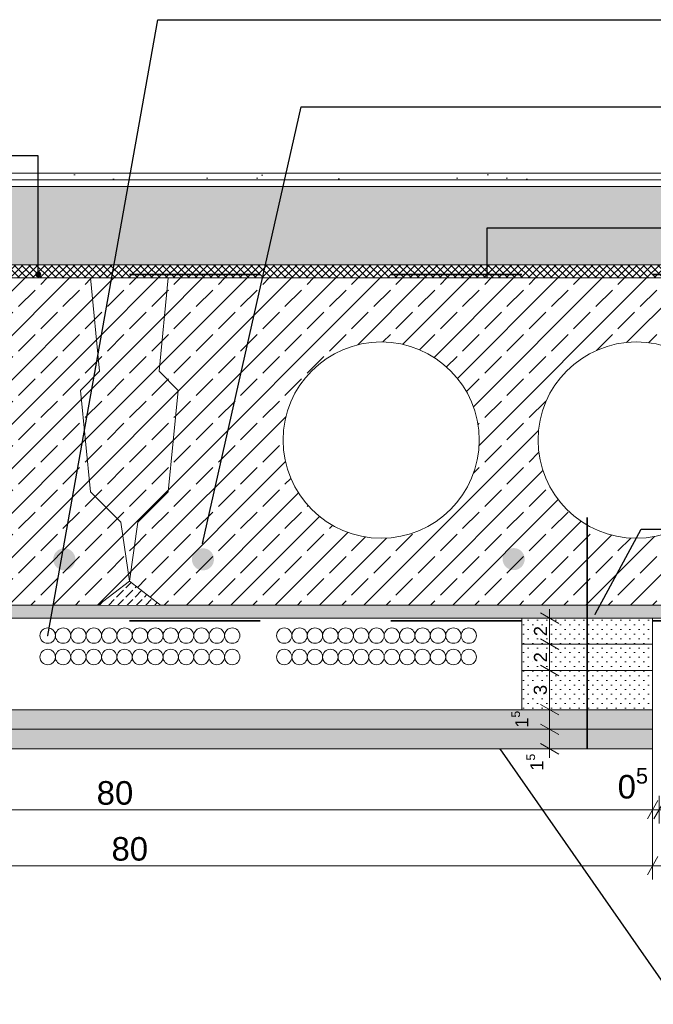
# Model space of a CAD drawing. Header units: metres. Extents: x -1.1 to 13.1, y -2.2 to 1.8.
# Tile 44 of 63: x 5.934 to 6.418, y -1.962 to -1.21. Entities that reach past the tile are written whole.
import ezdxf

# ---------------------------------------------------------------- set-up
doc = ezdxf.new("R2010")
doc.units = ezdxf.units.M
doc.header["$MEASUREMENT"] = 0
doc.linetypes.add('Strichlinie eng', pattern=[0.023, 0.015, -0.008])
doc.linetypes.add('Wipeout_Contour', pattern=[1, 0, -1])
for name, color, linetype in [('152 - Bemaßung_ Beschriftung.Ausbau', 7, 'Continuous'), ('301 - Elemente.Linie', 7, 'Continuous'), ('302 - Elemente.Schraffur', 7, 'Continuous'), ('603 - Struktur.Bodenplatte_ Decke Roh', 7, 'Continuous'), ('650 - Abdeckung.Fußboden Aufbau', 7, 'Continuous'), ('804 - HKLSE.Elektrik', 7, 'Continuous'), ('Neubau_653 - Abdeckung.TB Verkofferung', 7, 'Continuous')]:
    doc.layers.add(name, color=color, linetype=linetype)
doc.styles.add('ERSTELLTER_STIL_1', font='txt')
doc.dimstyles.new('ERSTELLTER_STIL__4', dxfattribs={"dimtxt": 0.18, "dimasz": 0.001824, "dimexe": 0.18, "dimexo": 0.0625, "dimgap": 0, "dimtad": 0, "dimtih": 1, "dimtoh": 1, "dimdec": 4, "dimzin": 0, "dimdsep": 46, "dimcen": 0.09, "dimadec": 0, "dimazin": 0, "dimtfac": 1, "dimtdec": 4, "dimtmove": 0, "dimatfit": 3, "dimldrblk": 'ARROWHEAD_11', "dimfxl": 1, "dimtolj": 1, "dimtzin": 0, "dimarcsym": 0})
doc.dimstyles.new('ERSTELLTER_STIL__5', dxfattribs={"dimtxt": 0.01, "dimasz": 0.01064, "dimexe": 0.18, "dimexo": 0.0625, "dimgap": 0, "dimtad": 1, "dimzin": 0, "dimdsep": 46, "dimtxsty": 'ERSTELLTER_STIL_1', "dimblk": 'ARROWHEAD_2', "dimblk1": 'ARROWHEAD_2', "dimblk2": 'ARROWHEAD_2', "dimcen": 0.09, "dimse1": 1, "dimse2": 1, "dimclrd": 7, "dimclre": 7, "dimclrt": 7, "dimazin": 0, "dimtfac": 1, "dimtdec": 4, "dimtmove": 0, "dimatfit": 3, "dimfxl": 1, "dimtolj": 1, "dimtzin": 0, "dimarcsym": 0})
doc.dimstyles.new('ERSTELLTER_STIL__6', dxfattribs={"dimtxt": 0.018, "dimasz": 0.01064, "dimexe": 0.18, "dimexo": 0.0625, "dimgap": 0, "dimtad": 1, "dimzin": 0, "dimdsep": 46, "dimtxsty": 'ERSTELLTER_STIL_1', "dimblk": 'ARROWHEAD_2', "dimblk1": 'ARROWHEAD_2', "dimblk2": 'ARROWHEAD_2', "dimcen": 0.09, "dimse1": 1, "dimse2": 1, "dimclrd": 7, "dimclre": 7, "dimclrt": 7, "dimazin": 0, "dimtfac": 1, "dimtdec": 4, "dimtmove": 0, "dimatfit": 3, "dimfxl": 1, "dimtolj": 1, "dimtzin": 0, "dimarcsym": 0})
doc.dimstyles.new('ERSTELLTER_STIL__7', dxfattribs={"dimtxt": 0.018, "dimasz": 0.01064, "dimexe": 0.18, "dimexo": 0.0625, "dimgap": 0, "dimtad": 1, "dimtih": 1, "dimtoh": 1, "dimzin": 0, "dimdsep": 46, "dimtxsty": 'ERSTELLTER_STIL_1', "dimblk": 'ARROWHEAD_2', "dimblk1": 'ARROWHEAD_2', "dimblk2": 'ARROWHEAD_2', "dimcen": 0.09, "dimse1": 1, "dimse2": 1, "dimclrd": 7, "dimclre": 7, "dimclrt": 7, "dimazin": 0, "dimtfac": 1, "dimtdec": 4, "dimtmove": 0, "dimatfit": 3, "dimfxl": 1, "dimtolj": 1, "dimtzin": 0, "dimarcsym": 0})
doc.dimstyles.new('ERSTELLTER_STIL__8', dxfattribs={"dimtxt": 0.018, "dimasz": 0.01064, "dimexe": 0.18, "dimexo": 0.0625, "dimgap": 0, "dimtad": 1, "dimtih": 1, "dimtoh": 1, "dimzin": 0, "dimdsep": 46, "dimtxsty": 'ERSTELLTER_STIL_1', "dimblk": 'ARROWHEAD_2', "dimblk1": 'ARROWHEAD_2', "dimblk2": 'ARROWHEAD_2', "dimcen": 0.09, "dimclrd": 7, "dimclre": 7, "dimclrt": 7, "dimazin": 0, "dimtfac": 1, "dimtdec": 4, "dimtmove": 0, "dimatfit": 3, "dimfxl": 1, "dimtolj": 1, "dimtzin": 0, "dimarcsym": 0})
doc.dimstyles.new('ERSTELLTER_STIL__9', dxfattribs={"dimtxt": 0.18, "dimasz": 0.00912, "dimexe": 0.18, "dimexo": 0.0625, "dimgap": 0, "dimtad": 0, "dimtih": 1, "dimtoh": 1, "dimdec": 4, "dimzin": 0, "dimdsep": 46, "dimcen": 0.09, "dimadec": 0, "dimazin": 0, "dimtfac": 1, "dimtdec": 4, "dimtmove": 0, "dimatfit": 3, "dimldrblk": 'ARROWHEAD_11', "dimfxl": 1, "dimtolj": 1, "dimtzin": 0, "dimarcsym": 0})
pattern_1 = [(45, (-2.272466, -8.022156), (-0.016970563, 0.016970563), []), (45, (-2.280952, -8.01367), (-0.016970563, 0.016970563), [0.018, -0.006])]
pattern_2 = [(45, (-2.2724663, -8.0221557), (-0.003535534, 0.003535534), [0, -0.005])]
pattern_3 = [(45, (-2.272466, -8.022156), (-0.007071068, 0.007071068), [0.0075, -0.0025]), (45, (-2.272466, -8.015085), (-0.007071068, 0.007071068), [0.0075, -0.0025])]

# ---------------------------------------------------------------- blocks, each defined once
blk = doc.blocks.new('*D66', base_point=(-2.27247, -8.02216))
at = {"layer": '152 - Bemaßung_ Beschriftung.Ausbau', "color": 7, "linetype": 'Continuous', "lineweight": 5}
for p, q in [((6.34929, -1.75216), (6.32829, -1.75216)), ((6.33179, -1.74811), (6.34579, -1.7562)), ((6.33879, -1.76716), (6.33879, -1.75216)), ((6.34929, -1.76716), (6.32829, -1.76716)), ((6.33179, -1.76311), (6.34579, -1.7712)), ((6.33879, -1.774), (6.33879, -1.76716))]:
    blk.add_line(p, q, dxfattribs=at)
at = {"layer": '152 - Bemaßung_ Beschriftung.Ausbau', "color": 7, "lineweight": 5, "insert": (6.3369, -1.7838), "char_height": 0.01, "attachment_point": 7, "rotation": 90, "style": 'ERSTELLTER_STIL_1'}
blk.add_mtext('\\A1;{\\pql;\\fArial|b0|i0|c0|p38;1\\fArial|b0|i0|c0|p38;\\A1{\\H.66x;\\S5^  ;}}', dxfattribs=at)
blk = doc.blocks.new('ARROWHEAD_2')
at = {"color": 0, "linetype": 'Continuous', "lineweight": 0}
for p, q in [((0, 0), (-1, 0)), ((-0.378, -0.655), (0.378, 0.655))]:
    blk.add_line(p, q, dxfattribs=at)
blk = doc.blocks.new('*D67', base_point=(-2.27247, -8.02216))
at = {"layer": '152 - Bemaßung_ Beschriftung.Ausbau', "color": 7, "linetype": 'Continuous', "lineweight": 5}
for p, q in [((6.34929, -1.73716), (6.32829, -1.73716)), ((6.33179, -1.73311), (6.34579, -1.7412)), ((6.33879, -1.75216), (6.33879, -1.73716)), ((6.34929, -1.75216), (6.32829, -1.75216)), ((6.33179, -1.74811), (6.34579, -1.7562))]:
    blk.add_line(p, q, dxfattribs=at)
at = {"layer": '152 - Bemaßung_ Beschriftung.Ausbau', "color": 7, "lineweight": 5, "insert": (6.3254, -1.75095), "char_height": 0.01, "attachment_point": 7, "rotation": 90, "style": 'ERSTELLTER_STIL_1'}
blk.add_mtext('\\A1;{\\pql;\\fArial|b0|i0|c0|p38;1\\fArial|b0|i0|c0|p38;\\A1{\\H.66x;\\S5^  ;}}', dxfattribs=at)
blk = doc.blocks.new('*D68', base_point=(-2.27247, -8.02216))
at = {"layer": '152 - Bemaßung_ Beschriftung.Ausbau', "color": 7, "linetype": 'Continuous', "lineweight": 5}
for p, q in [((6.34929, -1.70716), (6.32829, -1.70716)), ((6.33179, -1.70311), (6.34579, -1.7112)), ((6.33879, -1.73716), (6.33879, -1.70716)), ((6.34929, -1.73716), (6.32829, -1.73716)), ((6.33179, -1.73311), (6.34579, -1.7412))]:
    blk.add_line(p, q, dxfattribs=at)
at = {"layer": '152 - Bemaßung_ Beschriftung.Ausbau', "color": 7, "lineweight": 5, "insert": (6.33679, -1.72595), "char_height": 0.01, "attachment_point": 7, "rotation": 90, "style": 'ERSTELLTER_STIL_1'}
blk.add_mtext('\\A1;{\\pql;\\fArial|b0|i0|c0|p38;3}', dxfattribs=at)
blk = doc.blocks.new('*D69', base_point=(-2.27247, -8.02216))
at = {"layer": '152 - Bemaßung_ Beschriftung.Ausbau', "color": 7, "linetype": 'Continuous', "lineweight": 5}
for p, q in [((6.33179, -1.68311), (6.34579, -1.6912)), ((6.34929, -1.68716), (6.32829, -1.68716)), ((6.33879, -1.70716), (6.33879, -1.68716)), ((6.34929, -1.70716), (6.32829, -1.70716)), ((6.33179, -1.70311), (6.34579, -1.7112))]:
    blk.add_line(p, q, dxfattribs=at)
at = {"layer": '152 - Bemaßung_ Beschriftung.Ausbau', "color": 7, "lineweight": 5, "insert": (6.33679, -1.70095), "char_height": 0.01, "attachment_point": 7, "rotation": 90, "style": 'ERSTELLTER_STIL_1'}
blk.add_mtext('\\A1;{\\pql;\\fArial|b0|i0|c0|p38;2}', dxfattribs=at)
blk = doc.blocks.new('*D70', base_point=(-2.27247, -8.02216))
at = {"layer": '152 - Bemaßung_ Beschriftung.Ausbau', "color": 7, "linetype": 'Continuous', "lineweight": 5}
for p, q in [((6.34579, -1.6712), (6.33179, -1.66311)), ((6.33879, -1.66716), (6.33879, -1.66031)), ((6.34929, -1.66716), (6.32829, -1.66716)), ((6.33879, -1.68716), (6.33879, -1.66716)), ((6.33179, -1.68311), (6.34579, -1.6912)), ((6.34929, -1.68716), (6.32829, -1.68716))]:
    blk.add_line(p, q, dxfattribs=at)
at = {"layer": '152 - Bemaßung_ Beschriftung.Ausbau', "color": 7, "lineweight": 5, "insert": (6.33679, -1.68095), "char_height": 0.01, "attachment_point": 7, "rotation": 90, "style": 'ERSTELLTER_STIL_1'}
blk.add_mtext('\\A1;{\\pql;\\fArial|b0|i0|c0|p38;2}', dxfattribs=at)
blk = doc.blocks.new('*D73', base_point=(-2.27247, -8.02216))
at = {"layer": '152 - Bemaßung_ Beschriftung.Ausbau', "color": 7, "linetype": 'Continuous', "lineweight": 5}
for p, q in [((5.65154, -1.70716), (5.63054, -1.70716)), ((5.63404, -1.70311), (5.64804, -1.7112)), ((5.64104, -1.73716), (5.64104, -1.70716)), ((5.65154, -1.73716), (5.63054, -1.73716)), ((5.63404, -1.73311), (5.64804, -1.7412))]:
    blk.add_line(p, q, dxfattribs=at)
at = {"layer": '152 - Bemaßung_ Beschriftung.Ausbau', "color": 7, "lineweight": 5, "insert": (5.63904, -1.72595), "char_height": 0.01, "attachment_point": 7, "rotation": 90, "style": 'ERSTELLTER_STIL_1'}
blk.add_mtext('\\A1;{\\pql;\\fArial|b0|i0|c0|p38;3}', dxfattribs=at)
blk = doc.blocks.new('*D74', base_point=(-2.27247, -8.02216))
at = {"layer": '152 - Bemaßung_ Beschriftung.Ausbau', "color": 7, "linetype": 'Continuous', "lineweight": 5}
for p, q in [((5.63404, -1.68311), (5.64804, -1.6912)), ((5.65154, -1.68716), (5.63054, -1.68716)), ((5.64104, -1.70716), (5.64104, -1.68716)), ((5.65154, -1.70716), (5.63054, -1.70716)), ((5.63404, -1.70311), (5.64804, -1.7112))]:
    blk.add_line(p, q, dxfattribs=at)
at = {"layer": '152 - Bemaßung_ Beschriftung.Ausbau', "color": 7, "lineweight": 5, "insert": (5.63904, -1.70095), "char_height": 0.01, "attachment_point": 7, "rotation": 90, "style": 'ERSTELLTER_STIL_1'}
blk.add_mtext('\\A1;{\\pql;\\fArial|b0|i0|c0|p38;2}', dxfattribs=at)
blk = doc.blocks.new('*D75', base_point=(-2.27247, -8.02216))
at = {"layer": '152 - Bemaßung_ Beschriftung.Ausbau', "color": 7, "linetype": 'Continuous', "lineweight": 5}
for p, q in [((5.64804, -1.6712), (5.63404, -1.66311)), ((5.64104, -1.66716), (5.64104, -1.66031)), ((5.65154, -1.66716), (5.63054, -1.66716)), ((5.64104, -1.68716), (5.64104, -1.66716)), ((5.63404, -1.68311), (5.64804, -1.6912)), ((5.65154, -1.68716), (5.63054, -1.68716))]:
    blk.add_line(p, q, dxfattribs=at)
at = {"layer": '152 - Bemaßung_ Beschriftung.Ausbau', "color": 7, "lineweight": 5, "insert": (5.63904, -1.68095), "char_height": 0.01, "attachment_point": 7, "rotation": 90, "style": 'ERSTELLTER_STIL_1'}
blk.add_mtext('\\A1;{\\pql;\\fArial|b0|i0|c0|p38;2}', dxfattribs=at)
blk = doc.blocks.new('*D76', base_point=(-2.27247, -8.02216))
at = {"layer": '152 - Bemaßung_ Beschriftung.Ausbau', "color": 7, "linetype": 'Continuous', "lineweight": 5}
for p, q in [((5.75777, -1.6712), (5.74377, -1.66311)), ((5.75077, -1.66716), (5.75077, -1.66031)), ((5.76127, -1.66716), (5.74027, -1.66716)), ((5.75077, -1.73716), (5.75077, -1.66716)), ((5.76127, -1.73716), (5.74027, -1.73716)), ((5.74377, -1.73311), (5.75777, -1.7412)), ((5.75077, -1.744), (5.75077, -1.73716))]:
    blk.add_line(p, q, dxfattribs=at)
at = {"layer": '152 - Bemaßung_ Beschriftung.Ausbau', "color": 7, "lineweight": 5, "insert": (5.74717, -1.70899), "char_height": 0.018, "attachment_point": 7, "rotation": 90, "style": 'ERSTELLTER_STIL_1'}
blk.add_mtext('\\A1;{\\pql;\\fArial|b0|i0|c0|p38;7}', dxfattribs=at)
blk = doc.blocks.new('*D78', base_point=(-2.27247, -8.02216))
at = {"layer": '152 - Bemaßung_ Beschriftung.Ausbau', "color": 7, "linetype": 'Continuous', "lineweight": 5}
for p, q in [((5.61752, -1.82412), (5.61752, -1.80312)), ((6.41752, -1.82412), (6.41752, -1.80312)), ((5.62156, -1.80662), (5.61348, -1.82062)), ((5.61752, -1.81362), (6.41752, -1.81362)), ((6.41348, -1.82062), (6.42156, -1.80662))]:
    blk.add_line(p, q, dxfattribs=at)
at = {"layer": '152 - Bemaßung_ Beschriftung.Ausbau', "color": 7, "lineweight": 5, "char_height": 0.018, "attachment_point": 7, "style": 'ERSTELLTER_STIL_1'}
for s, insert in [('\\A1;{\\pql;\\fArial|b0|i0|c0|p38;0\\fArial|b0|i0|c0|p38;\\A1{\\H.66x;\\S5^  ;}}', (6.3908, -1.81031)), ('\\A1;{\\pql;\\fArial|b0|i0|c0|p38;80}', (5.99253, -1.81002))]:
    blk.add_mtext(s, dxfattribs=dict(at, insert=insert))
blk = doc.blocks.new('*D79', base_point=(-2.27247, -8.02216))
at = {"layer": '152 - Bemaßung_ Beschriftung.Ausbau', "color": 7, "linetype": 'Continuous', "lineweight": 5}
for p, q in [((6.41752, -1.82412), (6.41752, -1.80312)), ((6.42252, -1.82412), (6.42252, -1.80312)), ((6.41348, -1.82062), (6.42156, -1.80662)), ((6.41752, -1.81362), (6.42252, -1.81362)), ((6.42656, -1.80662), (6.41848, -1.82062)), ((6.42252, -1.81362), (6.42937, -1.81362))]:
    blk.add_line(p, q, dxfattribs=at)
blk = doc.blocks.new('*D80', base_point=(-2.27247, -8.02216))
at = {"layer": '152 - Bemaßung_ Beschriftung.Ausbau', "color": 7, "linetype": 'Continuous', "lineweight": 5}
for p, q in [((5.61752, -1.86689), (5.61752, -1.76716)), ((6.41752, -1.86689), (6.41752, -1.76716)), ((5.62156, -1.84939), (5.61348, -1.86339)), ((6.41348, -1.86339), (6.42156, -1.84939)), ((5.61068, -1.85639), (5.61752, -1.85639)), ((5.61752, -1.85639), (6.41752, -1.85639)), ((6.41752, -1.85639), (6.42437, -1.85639))]:
    blk.add_line(p, q, dxfattribs=at)
at = {"layer": '152 - Bemaßung_ Beschriftung.Ausbau', "color": 7, "lineweight": 5, "insert": (6.00386, -1.85279), "char_height": 0.018, "attachment_point": 7, "style": 'ERSTELLTER_STIL_1'}
blk.add_mtext('\\A1;{\\pql;\\fArial|b0|i0|c0|p38;80}', dxfattribs=at)
blk = doc.blocks.new('ARROWHEAD_11')
at = {"color": 0, "linetype": 'Continuous', "lineweight": 0}
blk.add_line((0, 0), (-1, 0), dxfattribs=at)
at = {"color": 0, "linetype": 'Continuous', "lineweight": 0, "const_width": 0.25, "flags": 128}
blk.add_lwpolyline([(-0.125, 0, 1), (0.125, 0, 1)], format="xyb", close=True, dxfattribs=at)

msp = doc.modelspace()

# ---------------------------------------------------------------- hatches: boundary and pattern name
at = {"layer": '302 - Elemente.Schraffur', "linetype": 'Continuous', "lineweight": 5}
h = msp.add_hatch(dxfattribs=at)
h.set_pattern_fill('Beton__Stahlbeton_0002', style=0, pattern_type=2)
h.set_pattern_definition(pattern_1)
h.paths.add_polyline_path([(5.98015, -1.49308), (5.98783, -1.57054), (6.01109, -1.5938), (6.01752, -1.63884), (6.02396, -1.5938), (6.04722, -1.57054), (6.05489, -1.49308), (6.04029, -1.47848), (6.04722, -1.40716), (5.98783, -1.40716), (5.99476, -1.47848)])
at = {"layer": '603 - Struktur.Bodenplatte_ Decke Roh', "linetype": 'Continuous', "lineweight": 5}
h = msp.add_hatch(dxfattribs=at)
h.set_pattern_fill('Beton__Stahlbeton_0002', style=0, pattern_type=2)
h.set_pattern_definition(pattern_1)
h.paths.add_polyline_path([(5.46722, -1.40716), (5.46029, -1.47848), (5.47489, -1.49308), (5.46722, -1.57054), (5.44396, -1.5938), (5.43752, -1.63884), (5.46128, -1.65716), (5.99377, -1.65716), (6.01752, -1.63884), (6.01109, -1.5938), (5.98783, -1.57054), (5.98015, -1.49308), (5.99476, -1.47848), (5.98783, -1.40716)])
h.paths.add_polyline_path([(5.55502, -1.53107, 1), (5.70502, -1.53107, 1)], flags=0)
h.paths.add_polyline_path([(5.75002, -1.53107, 1), (5.90002, -1.53107, 1)], flags=0)
h = msp.add_hatch(dxfattribs=at)
h.set_pattern_fill('Beton__Stahlbeton_0002', style=0, pattern_type=2)
h.set_pattern_definition(pattern_1)
h.paths.add_polyline_path([(6.04722, -1.40716), (6.04029, -1.47848), (6.05489, -1.49308), (6.04722, -1.57054), (6.02396, -1.5938), (6.01752, -1.63884), (6.04128, -1.65716), (6.57377, -1.65716), (6.59752, -1.63884), (6.59109, -1.5938), (6.56783, -1.57054), (6.56015, -1.49308), (6.57476, -1.47848), (6.56783, -1.40716)])
h.paths.add_polyline_path([(6.13502, -1.53107, 1), (6.28502, -1.53107, 1)], flags=0)
h.paths.add_polyline_path([(6.33002, -1.53107, 1), (6.48002, -1.53107, 1)], flags=0)
at = {"layer": '603 - Struktur.Bodenplatte_ Decke Roh', "linetype": 'Continuous', "lineweight": 0, "true_color": 0x000000}
for points in [[(5.97624, -1.62223, -1), (5.95934, -1.62223, -1)], [(6.06534, -1.62223, 1), (6.08223, -1.62223, 1)], [(6.30286, -1.62206, 1), (6.31976, -1.62206, 1)]]:
    msp.add_hatch(color=18, dxfattribs=at).paths.add_polyline_path(points)
at = {"layer": '603 - Struktur.Bodenplatte_ Decke Roh', "linetype": 'Continuous', "lineweight": 5}
h = msp.add_hatch(dxfattribs=at)
h.set_pattern_fill('Gips_0002', style=0, pattern_type=2)
h.set_pattern_definition(pattern_2)
h.paths.add_polyline_path([(5.41752, -1.65716), (5.41752, -1.66716), (6.61752, -1.66716), (6.61752, -1.65716)])
h = msp.add_hatch(dxfattribs=at)
h.set_pattern_fill('Gips_0002', style=0, pattern_type=2)
h.set_pattern_definition(pattern_2)
h.paths.add_polyline_path([(5.41752, -1.66716), (6.61752, -1.66716), (6.61752, -1.65716), (5.41752, -1.65716)])
at = {"layer": '650 - Abdeckung.Fußboden Aufbau', "linetype": 'Continuous', "lineweight": 5}
h = msp.add_hatch(dxfattribs=at)
h.set_pattern_fill('Teppich_0002', color=1, style=0, pattern_type=2)
h.set_pattern_definition([(45, (-2.272466, -7.962156), (-0.01909188, 0.01909188), [0, -0.018, 0, -0.027]), (110, (-2.212466, -7.962156), (0.0253717, 0.009234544), [0, -0.0132, 0, -0.0228])])
h.paths.add_polyline_path([(6.61752, -1.32716), (5.53753, -1.32716), (5.53753, -1.33216), (6.61752, -1.33216)])
h = msp.add_hatch(dxfattribs=at)
h.set_pattern_fill('Zementgebunden_0002', color=1, style=0, pattern_type=2)
h.set_pattern_definition([(45, (-2.272466, -8.022156), (-0.010606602, 0.010606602), [0, -0.015])])
h.paths.add_polyline_path([(5.53753, -1.33216), (5.53753, -1.33716), (6.61752, -1.33716), (6.61752, -1.33216)])
h = msp.add_hatch(dxfattribs=at)
h.set_pattern_fill('Beton__unbewehrt_0002', color=1, style=0, pattern_type=2)
h.set_pattern_definition(pattern_3)
h.paths.add_polyline_path([(5.53753, -1.33716), (5.53753, -1.39716), (6.61752, -1.39716), (6.61752, -1.33716)])
h = msp.add_hatch(dxfattribs=at)
h.set_pattern_fill('Dämmung__hart_2_0002', color=1, style=0, pattern_type=2)
h.set_pattern_definition([(45, (-2.2724663, -8.0221557), (-0.0028284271, 0.0028284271), []), (135, (-2.2724663, -8.0221557), (0.0028284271, 0.0028284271), [])])
h.paths.add_polyline_path([(5.53753, -1.39716), (5.53753, -1.40716), (6.61752, -1.40716), (6.61752, -1.39716)])
at = {"layer": 'Neubau_653 - Abdeckung.TB Verkofferung', "linetype": 'Continuous', "lineweight": 5}
h = msp.add_hatch(dxfattribs=at)
h.set_pattern_fill('Gips_0002', style=0, pattern_type=2)
h.set_pattern_definition(pattern_2)
h.paths.add_polyline_path([(6.41752, -1.66716), (6.31752, -1.66716), (6.31752, -1.68716), (6.41752, -1.68716)])
h = msp.add_hatch(dxfattribs=at)
h.set_pattern_fill('Gips_0002', style=0, pattern_type=2)
h.set_pattern_definition(pattern_2)
h.paths.add_polyline_path([(6.41752, -1.68716), (6.31752, -1.68716), (6.31752, -1.70716), (6.41752, -1.70716)])
h = msp.add_hatch(dxfattribs=at)
h.set_pattern_fill('Gips_0002', style=0, pattern_type=2)
h.set_pattern_definition(pattern_2)
h.paths.add_polyline_path([(6.41752, -1.70716), (6.31752, -1.70716), (6.31752, -1.73716), (6.41752, -1.73716)])
h = msp.add_hatch(dxfattribs=at)
h.set_pattern_fill('Gips_0002', style=0, pattern_type=2)
h.set_pattern_definition(pattern_2)
h.paths.add_polyline_path([(5.61752, -1.75216), (6.41752, -1.75216), (6.41752, -1.73716), (5.61752, -1.73716)])
h = msp.add_hatch(dxfattribs=at)
h.set_pattern_fill('Gips_0002', style=0, pattern_type=2)
h.set_pattern_definition(pattern_2)
h.paths.add_polyline_path([(5.61752, -1.76716), (6.41752, -1.76716), (6.41752, -1.75216), (5.61752, -1.75216)])

# ---------------------------------------------------------------- linework, layer by layer
at = {"layer": '301 - Elemente.Linie', "color": 92, "linetype": 'Strichlinie eng', "lineweight": 35, "true_color": 0x00be00, "flags": 128}
for points in [[(5.41752, -1.40441), (6.61752, -1.40441)], [(5.41752, -1.66925), (6.61752, -1.66925)]]:
    msp.add_lwpolyline(points, dxfattribs=at)
at = {"layer": '301 - Elemente.Linie', "color": 7, "linetype": 'Continuous', "lineweight": 9, "flags": 128}
msp.add_lwpolyline([(5.98783, -1.40716), (6.04722, -1.40716)], dxfattribs=at)
at = {"layer": '301 - Elemente.Linie', "color": 7, "linetype": 'Continuous', "lineweight": 18}
for centre in [(6.21002, -1.53107), (6.40502, -1.53107)]:
    msp.add_circle(centre, 0.075, dxfattribs=at)
at = {"layer": '603 - Struktur.Bodenplatte_ Decke Roh', "color": 7, "linetype": 'Continuous', "lineweight": 13}
for p, q in [((6.61752, -1.40716), (5.41752, -1.40716)), ((6.61752, -1.65716), (5.41752, -1.65716)), ((6.61752, -1.65716), (5.41752, -1.65716))]:
    msp.add_line(p, q, dxfattribs=at)
at = {"layer": '603 - Struktur.Bodenplatte_ Decke Roh', "color": 7, "linetype": 'Continuous', "lineweight": 5}
for p, q in [((6.31752, -1.66716), (5.71752, -1.66716)), ((6.31752, -1.66716), (5.71752, -1.66716)), ((6.31752, -1.66716), (5.71752, -1.66716)), ((6.41752, -1.66716), (6.31752, -1.66716)), ((6.41752, -1.66716), (6.31752, -1.66716)), ((6.41752, -1.66716), (6.31752, -1.66716)), ((6.61752, -1.66716), (6.41752, -1.66716)), ((6.61752, -1.66716), (6.41752, -1.66716)), ((6.61752, -1.66716), (6.41752, -1.66716))]:
    msp.add_line(p, q, dxfattribs=at)
at = {"layer": '603 - Struktur.Bodenplatte_ Decke Roh', "color": 7, "linetype": 'Continuous', "lineweight": 13, "flags": 128}
msp.add_lwpolyline([(6.61752, -1.40716), (5.53753, -1.40716), (5.41752, -1.40716)], dxfattribs=at)
at = {"layer": '650 - Abdeckung.Fußboden Aufbau', "color": 1, "linetype": 'Continuous', "lineweight": 9}
for p, q in [((6.61752, -1.33216), (5.53753, -1.33216)), ((6.61752, -1.32716), (5.55753, -1.32716)), ((6.61752, -1.33716), (5.53753, -1.33716)), ((6.61752, -1.39716), (5.53753, -1.39716))]:
    msp.add_line(p, q, dxfattribs=at)
at = {"layer": '804 - HKLSE.Elektrik', "color": 1, "linetype": 'Continuous', "lineweight": 35, "flags": 128}
msp.add_lwpolyline([(6.36752, -1.68115), (6.36752, -1.59021)], dxfattribs=at)
at = {"layer": '804 - HKLSE.Elektrik', "color": 1, "linetype": 'Strichlinie eng', "lineweight": 35, "flags": 128}
msp.add_lwpolyline([(6.36752, -1.76716), (6.36752, -1.68115)], dxfattribs=at)
at = {"layer": '804 - HKLSE.Elektrik', "color": 92, "linetype": 'Continuous', "lineweight": 18, "true_color": 0x00be00}
for centre in [(5.95509, -1.68055), (5.96685, -1.68055), (5.9786, -1.68055), (5.99036, -1.68055), (6.00212, -1.68055), (6.01387, -1.68055), (6.02563, -1.68055), (6.03739, -1.68055), (6.04914, -1.68055), (6.0609, -1.68055), (6.07266, -1.68055), (6.08441, -1.68055), (6.09617, -1.68055), (6.1359, -1.68055), (6.14765, -1.68055), (6.15941, -1.68055), (6.17116, -1.68055), (6.18292, -1.68055), (6.19468, -1.68055), (6.20643, -1.68055), (6.21819, -1.68055), (6.22995, -1.68055), (6.2417, -1.68055), (6.25346, -1.68055), (6.26522, -1.68055), (6.27697, -1.68055), (5.95509, -1.69689), (5.96685, -1.69689), (5.9786, -1.69689), (5.99036, -1.69689), (6.00212, -1.69689), (6.01387, -1.69689), (6.02563, -1.69689), (6.03739, -1.69689), (6.04914, -1.69689), (6.0609, -1.69689), (6.07266, -1.69689), (6.08441, -1.69689), (6.09617, -1.69689), (6.1359, -1.69689), (6.14765, -1.69689), (6.15941, -1.69689), (6.17116, -1.69689), (6.18292, -1.69689), (6.19468, -1.69689), (6.20643, -1.69689), (6.21819, -1.69689), (6.22995, -1.69689), (6.2417, -1.69689), (6.25346, -1.69689), (6.26522, -1.69689), (6.27697, -1.69689)]:
    msp.add_circle(centre, 0.00588, dxfattribs=at)
at = {"layer": 'Neubau_653 - Abdeckung.TB Verkofferung', "color": 1, "linetype": 'Continuous', "lineweight": 18, "flags": 128}
for points in [[(6.41752, -1.66716), (6.31752, -1.66716), (6.31752, -1.68716), (6.41752, -1.68716)], [(6.41752, -1.68716), (6.31752, -1.68716), (6.31752, -1.70716), (6.41752, -1.70716)], [(6.41752, -1.70716), (6.31752, -1.70716), (6.31752, -1.73716), (6.41752, -1.73716)], [(5.61752, -1.75216), (6.41752, -1.75216), (6.41752, -1.73716), (5.61752, -1.73716)], [(5.61752, -1.76716), (6.41752, -1.76716), (6.41752, -1.75216), (5.61752, -1.75216)]]:
    msp.add_lwpolyline(points, close=True, dxfattribs=at)

# ---------------------------------------------------------------- dimensions: what is measured, and where the dimension line sits
at = {"layer": '152 - Bemaßung_ Beschriftung.Ausbau', "color": 7, "linetype": 'Continuous', "lineweight": 5}
for base, p1, p2, picture, middle in [((6.33879, -1.66716), (6.34306, -1.68716), (6.31752, -1.66716), '*D70', (6.33179, -1.67714)), ((5.64104, -1.68716), (6.34224, -1.70716), (6.34306, -1.68716), '*D74', (5.63404, -1.69714)), ((6.33879, -1.68716), (6.34224, -1.70716), (6.34306, -1.68716), '*D69', (6.33179, -1.69714)), ((5.64104, -1.70716), (5.64518, -1.73716), (6.34224, -1.70716), '*D73', (5.63404, -1.72214)), ((6.33879, -1.70716), (6.34257, -1.73716), (6.34224, -1.70716), '*D68', (6.33179, -1.72214)), ((6.338787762, -1.737155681), (6.417522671, -1.752155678), (6.342566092, -1.737155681), '*D67', (6.320287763, -1.733636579)), ((6.33878776, -1.75215568), (6.41752267, -1.76715567), (6.41752267, -1.75215568), '*D66', (6.33178776, -1.76648112))]:
    dim = msp.add_linear_dim(base=base, p1=p1, p2=p2, angle=90, dimstyle='ERSTELLTER_STIL__5', dxfattribs=at)
    dim.commit()
    dim.dimension.update_dxf_attribs({"geometry": picture, "text_midpoint": middle, "dimtype": 160, "text_rotation": 90})
for base, p1, p2, dimstyle, picture, middle in [((6.41752, -1.81362), (5.61752, -1.76716), (6.41752, -1.76716), 'ERSTELLTER_STIL__7', '*D78', (6.00625, -1.80102)), ((6.41752, -1.85639), (5.61752, -1.76716), (6.41752, -1.76716), 'ERSTELLTER_STIL__8', '*D80', (6.01759, -1.84379)), ((6.4225226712, -1.8136172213), (6.4175226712, -1.7671556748), (6.4225226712, -1.7671556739), 'ERSTELLTER_STIL__7', '*D79', (6.4219737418, -1.8010172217))]:
    dim = msp.add_linear_dim(base=base, p1=p1, p2=p2, dimstyle=dimstyle, dxfattribs=at)
    dim.commit()
    dim.dimension.update_dxf_attribs({"geometry": picture, "text_midpoint": middle, "dimtype": 160})

# ---------------------------------------------------------------- leaders
at = {"layer": '152 - Bemaßung_ Beschriftung.Ausbau', "color": 7, "linetype": 'Continuous', "lineweight": 9, "annotation_type": 0, "has_hookline": 1}
for points, dimstyle, hookline_direction, text_width in [([(6.07355, -1.61025), (6.14878, -1.27634), (6.69534, -1.27634)], 'ERSTELLTER_STIL__4', 0, 0.32071), ([(5.94786, -1.40441), (5.94786, -1.31389), (5.91528, -1.31389)], 'ERSTELLTER_STIL__9', 1, 0.32965), ([(6.29093, -1.40716), (6.29093, -1.36885), (6.69534, -1.36885)], 'ERSTELLTER_STIL__4', 0, 0.35791), ([(6.3735, -1.66424), (6.40887, -1.59909), (6.69534, -1.59909)], 'ERSTELLTER_STIL__4', 0, 0.28784), ([(6.3006, -1.76716), (6.43679, -1.96236), (6.69534, -1.96236)], 'ERSTELLTER_STIL__4', 0, 0.69385)]:
    msp.add_leader(points, dimstyle=dimstyle, dxfattribs=dict(at, hookline_direction=hookline_direction, text_width=text_width))

# ---------------------------------------------------------------- next in the draw order: wipeouts: each hides what was drawn before it
at = {"color": 254, "linetype": 'Wipeout_Contour', "lineweight": 0, "ltscale": 18.912704}
msp.add_wipeout([(6.01752, -1.63884), (5.99377, -1.65716), (6.04128, -1.65716)], dxfattribs=at).dxf.layer = '302 - Elemente.Schraffur'

# ---------------------------------------------------------------- next in the draw order: hatches: boundary and pattern name
at = {"layer": '302 - Elemente.Schraffur', "linetype": 'Continuous', "lineweight": 5}
h = msp.add_hatch(dxfattribs=at)
h.set_pattern_fill('Beton__unbewehrt_0002', style=0, pattern_type=2)
h.set_pattern_definition(pattern_3)
h.paths.add_polyline_path([(6.01752, -1.63884), (5.99377, -1.65716), (6.04128, -1.65716)])

# ---------------------------------------------------------------- next in the draw order: linework, layer by layer
at = {"layer": '301 - Elemente.Linie', "color": 7, "linetype": 'Continuous', "lineweight": 18, "flags": 128}
for points in [[(5.98783, -1.40716), (5.99476, -1.47848), (5.98015, -1.49308), (5.98783, -1.57054), (6.01109, -1.5938), (6.01752, -1.63884), (5.99377, -1.65716), (5.46128, -1.65716), (5.43752, -1.63884), (5.44396, -1.5938), (5.46722, -1.57054), (5.47489, -1.49308), (5.46029, -1.47848), (5.46722, -1.40716)], [(6.56783, -1.40716), (6.57476, -1.47848), (6.56015, -1.49308), (6.56783, -1.57054), (6.59109, -1.5938), (6.59752, -1.63884), (6.57377, -1.65716), (6.04128, -1.65716), (6.01752, -1.63884), (6.02396, -1.5938), (6.04722, -1.57054), (6.05489, -1.49308), (6.04029, -1.47848), (6.04722, -1.40716)]]:
    msp.add_lwpolyline(points, close=True, dxfattribs=at)

# ---------------------------------------------------------------- next in the draw order: dimensions: what is measured, and where the dimension line sits
at = {"layer": '152 - Bemaßung_ Beschriftung.Ausbau', "color": 7, "linetype": 'Continuous', "lineweight": 5}
for base, p1, dimstyle, picture, middle in [((5.64104, -1.66716), (6.34306, -1.68716), 'ERSTELLTER_STIL__5', '*D75', (5.63404, -1.67714)), ((5.75077, -1.66716), (5.64518, -1.73716), 'ERSTELLTER_STIL__6', '*D76', (5.73817, -1.70212))]:
    dim = msp.add_linear_dim(base=base, p1=p1, p2=(6.31752, -1.66716), angle=90, dimstyle=dimstyle, dxfattribs=at)
    dim.commit()
    dim.dimension.update_dxf_attribs({"geometry": picture, "text_midpoint": middle, "dimtype": 160, "text_rotation": 90})

# ---------------------------------------------------------------- next in the draw order: leaders
at = {"layer": '152 - Bemaßung_ Beschriftung.Ausbau', "color": 7, "linetype": 'Continuous', "lineweight": 9, "annotation_type": 0, "has_hookline": 1, "hookline_direction": 0, "text_width": 0.31772}
msp.add_leader([(5.95509, -1.68055), (6.03924, -1.20973), (6.69534, -1.20973)], dimstyle='ERSTELLTER_STIL__4', dxfattribs=at)

doc.saveas('drawing.dxf')
